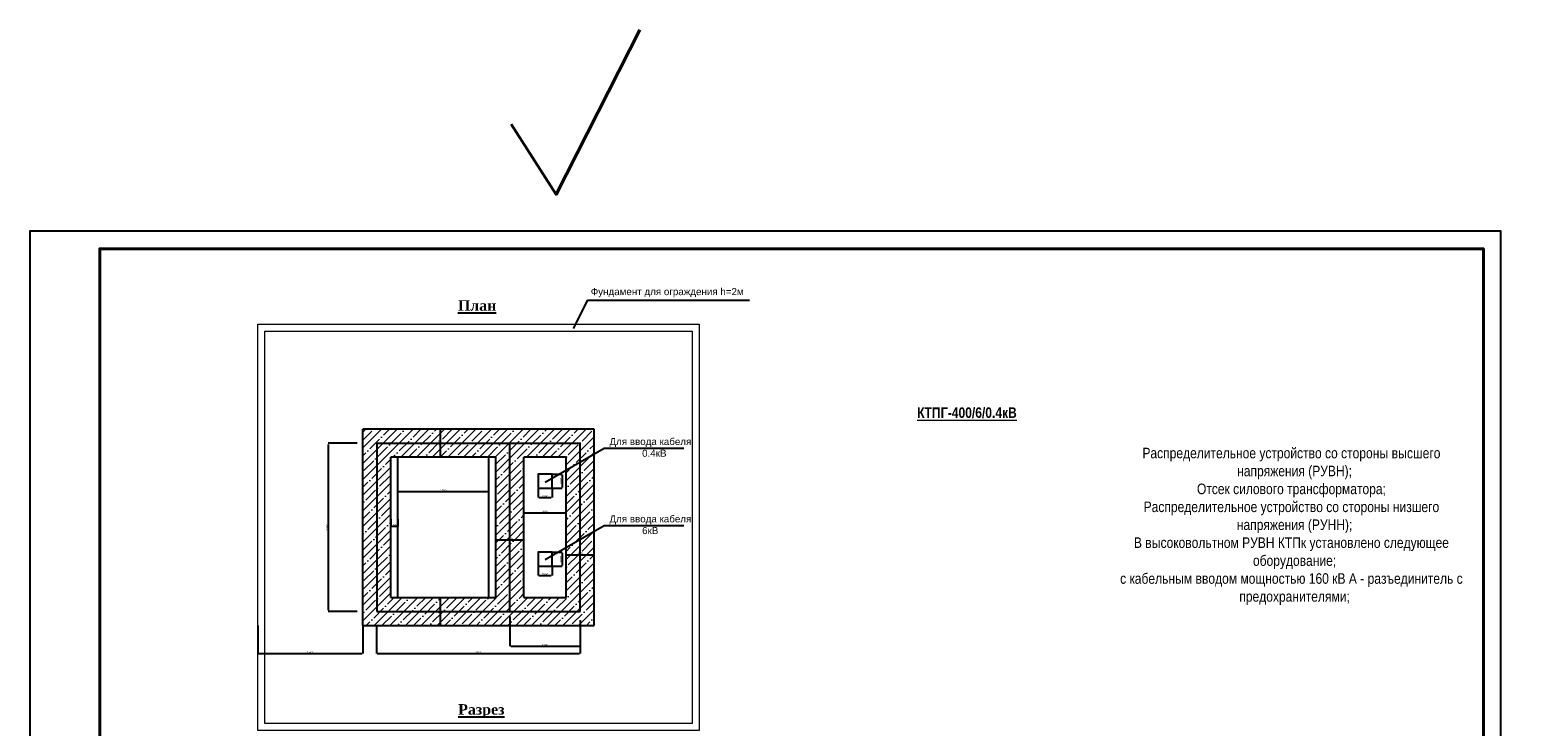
# Model space of a CAD drawing. Header units: millimetres. Extents: x -1128748 to 3035412, y -2195448 to -435774.
# Tile 157 of 159: x 2004658 to 2217126, y -1626699 to -1527331. Entities that reach past the tile are written whole.
import ezdxf

# ---------------------------------------------------------------- set-up
doc = ezdxf.new("R2010")
doc.units = ezdxf.units.MM
doc.layers.add('ВВГ 3х2.5', color=5, linetype='Continuous', lineweight=40)
doc.layers.add('Основная надпись', color=7, linetype='Continuous', lineweight=30)
doc.layers.add('надпис', color=7, linetype='Continuous')
doc.styles.add('GOST Common_7', font='GOST_Common.ttf', dxfattribs={"width": 0.9, "height": 3.5})
doc.styles.get("Standard").update_dxf_attribs({"font": 'arial.ttf'})
doc.dimstyles.new('Копия ISO-25', dxfattribs={"dimtxt": 200, "dimasz": 200, "dimexe": 1.25, "dimexo": 0.625, "dimtad": 1, "dimtxsty": 'Standard', "dimcen": 2.5, "dimadec": 0, "dimazin": 0, "dimtfac": 1, "dimtmove": 0, "dimatfit": 3, "dimfxl": 1, "dimarcsym": 0})

# ---------------------------------------------------------------- blocks, each defined once
blk = doc.blocks.new('*D1111')
at = {"color": 0, "lineweight": -2, "transparency": 16777216}
for p, q in [((2054167, -1612323), (2054167, -1616306)), ((2083205, -1612323), (2083205, -1616306)), ((2054267, -1616305), (2083105, -1616305))]:
    blk.add_line(p, q, dxfattribs=at)
at = {"color": 0, "lineweight": 40, "transparency": 16777216}
for points in [[(2054267, -1616289), (2054267, -1616322), (2054167, -1616305)], [(2083105, -1616289), (2083105, -1616322), (2083205, -1616305)]]:
    blk.add_solid(points, dxfattribs=at)
at = {"layer": 'Defpoints', "color": 0, "lineweight": 40, "transparency": 16777216}
for p in [(2054167, -1612323), (2083205, -1612323), (2083205, -1616305)]:
    blk.add_point(p, dxfattribs=at)
at = {"color": 0, "transparency": 16777216, "insert": (2068686, -1616151), "char_height": 200, "attachment_point": 5}
blk.add_mtext('{\\H1.5x;2800}', dxfattribs=at)
blk = doc.blocks.new('*D1112')
at = {"color": 0, "lineweight": -2, "transparency": 16777216}
for p, q in [((2051412, -1586323), (2047258, -1586323)), ((2047260, -1586523), (2047260, -1610123)), ((2051412, -1610323), (2047258, -1610323))]:
    blk.add_line(p, q, dxfattribs=at)
at = {"color": 0, "lineweight": 40, "transparency": 16777216}
for points in [[(2047226, -1586523), (2047293, -1586523), (2047260, -1586323)], [(2047226, -1610123), (2047293, -1610123), (2047260, -1610323)]]:
    blk.add_solid(points, dxfattribs=at)
at = {"layer": 'Defpoints', "color": 0, "lineweight": 40, "transparency": 16777216}
for p in [(2051413, -1586323), (2047260, -1610323), (2051413, -1610323)]:
    blk.add_point(p, dxfattribs=at)
at = {"color": 0, "transparency": 16777216, "insert": (2047106, -1598323), "char_height": 200, "width": 259.03, "attachment_point": 5, "rotation": 90}
blk.add_mtext('{\\H1.5x;2200}', dxfattribs=at)
blk = doc.blocks.new('*D1113')
at = {"color": 0, "lineweight": -2, "transparency": 16777216}
for p, q in [((2081205, -1602235), (2081205, -1602234)), ((2081305, -1602235), (2085105, -1602235)), ((2085205, -1602235), (2085205, -1602234))]:
    blk.add_line(p, q, dxfattribs=at)
at = {"color": 0, "lineweight": 40, "transparency": 16777216}
for points in [[(2081305, -1602219), (2081305, -1602252), (2081205, -1602235)], [(2085105, -1602219), (2085105, -1602252), (2085205, -1602235)]]:
    blk.add_solid(points, dxfattribs=at)
at = {"layer": 'Defpoints', "color": 0, "lineweight": 40, "transparency": 16777216}
for p in [(2081205, -1602235), (2085205, -1602235), (2085205, -1602235)]:
    blk.add_point(p, dxfattribs=at)
at = {"color": 0, "transparency": 16777216, "insert": (2083205, -1602082), "char_height": 200, "attachment_point": 5}
blk.add_mtext('{\\H1.5x;400}', dxfattribs=at)
blk = doc.blocks.new('*D1114')
at = {"color": 0, "lineweight": -2, "transparency": 16777216}
for p, q in [((2063285, -1588223), (2063285, -1584423)), ((2063286, -1584323), (2063287, -1584323)), ((2063286, -1588323), (2063287, -1588323))]:
    blk.add_line(p, q, dxfattribs=at)
at = {"color": 0, "lineweight": 40, "transparency": 16777216}
for points in [[(2063269, -1584423), (2063302, -1584423), (2063285, -1584323)], [(2063269, -1588223), (2063302, -1588223), (2063285, -1588323)]]:
    blk.add_solid(points, dxfattribs=at)
at = {"layer": 'Defpoints', "color": 0, "lineweight": 40, "transparency": 16777216}
for p in [(2063285, -1584323), (2063285, -1584323), (2063285, -1588323)]:
    blk.add_point(p, dxfattribs=at)
at = {"color": 0, "transparency": 16777216, "insert": (2063132, -1586323), "char_height": 200, "attachment_point": 5, "rotation": 90}
blk.add_mtext('{\\H1.5x;4000}', dxfattribs=at)
blk = doc.blocks.new('*D1115')
at = {"color": 0, "lineweight": -2, "transparency": 16777216}
for p, q in [((2063286, -1608323), (2063287, -1608323)), ((2063285, -1612223), (2063285, -1608423)), ((2063286, -1612323), (2063287, -1612323))]:
    blk.add_line(p, q, dxfattribs=at)
at = {"color": 0, "lineweight": 40, "transparency": 16777216}
for points in [[(2063269, -1608423), (2063302, -1608423), (2063285, -1608323)], [(2063269, -1612223), (2063302, -1612223), (2063285, -1612323)]]:
    blk.add_solid(points, dxfattribs=at)
at = {"layer": 'Defpoints', "color": 0, "lineweight": 40, "transparency": 16777216}
for p in [(2063285, -1608323), (2063285, -1608323), (2063285, -1612323)]:
    blk.add_point(p, dxfattribs=at)
at = {"color": 0, "transparency": 16777216, "insert": (2063132, -1610323), "char_height": 200, "attachment_point": 5, "rotation": 90}
blk.add_mtext('{\\H1.5x;400}', dxfattribs=at)
blk = doc.blocks.new('*D1116')
at = {"color": 0, "lineweight": -2, "transparency": 16777216}
for p, q in [((2071205, -1600095), (2071205, -1600094)), ((2071305, -1600095), (2075105, -1600095)), ((2075205, -1600095), (2075205, -1600094))]:
    blk.add_line(p, q, dxfattribs=at)
at = {"color": 0, "lineweight": 40, "transparency": 16777216}
for points in [[(2071305, -1600078), (2071305, -1600112), (2071205, -1600095)], [(2075105, -1600078), (2075105, -1600112), (2075205, -1600095)]]:
    blk.add_solid(points, dxfattribs=at)
at = {"layer": 'Defpoints', "color": 0, "lineweight": 40, "transparency": 16777216}
for p in [(2071205, -1600095), (2075205, -1600095), (2075205, -1600095)]:
    blk.add_point(p, dxfattribs=at)
at = {"color": 0, "transparency": 16777216, "insert": (2073205, -1599941), "char_height": 200, "attachment_point": 5}
blk.add_mtext('{\\H1.5x;400}', dxfattribs=at)
blk = doc.blocks.new('*D1117')
at = {"color": 0, "lineweight": -2, "transparency": 16777216}
for p, q in [((2056205, -1597146), (2056205, -1598197)), ((2057205, -1597146), (2057205, -1598197)), ((2057105, -1598195), (2056305, -1598195))]:
    blk.add_line(p, q, dxfattribs=at)
at = {"color": 0, "lineweight": 40, "transparency": 16777216}
for points in [[(2056305, -1598179), (2056305, -1598212), (2056205, -1598195)], [(2057105, -1598179), (2057105, -1598212), (2057205, -1598195)]]:
    blk.add_solid(points, dxfattribs=at)
at = {"layer": 'Defpoints', "color": 0, "lineweight": 40, "transparency": 16777216}
for p in [(2056205, -1597145), (2057205, -1597145), (2056205, -1598195)]:
    blk.add_point(p, dxfattribs=at)
at = {"color": 0, "transparency": 16777216, "insert": (2056705, -1598042), "char_height": 200, "attachment_point": 5}
blk.add_mtext('{\\H1.5x;1000}', dxfattribs=at)
blk = doc.blocks.new('*D1121')
at = {"color": 0, "lineweight": -2, "transparency": 16777216}
for p, q in [((2073205, -1611028), (2073205, -1615265)), ((2083205, -1611557), (2083205, -1615265)), ((2073305, -1615263), (2083105, -1615263))]:
    blk.add_line(p, q, dxfattribs=at)
at = {"color": 0, "lineweight": 40, "transparency": 16777216}
for points in [[(2073305, -1615247), (2073305, -1615280), (2073205, -1615263)], [(2083105, -1615247), (2083105, -1615280), (2083205, -1615263)]]:
    blk.add_solid(points, dxfattribs=at)
at = {"layer": 'Defpoints', "color": 0, "lineweight": 40, "transparency": 16777216}
for p in [(2073205, -1611027), (2083205, -1611557), (2083205, -1615263)]:
    blk.add_point(p, dxfattribs=at)
at = {"color": 0, "transparency": 16777216, "insert": (2078205, -1615110), "char_height": 200, "attachment_point": 5}
blk.add_mtext('{\\H1.5x;1000}', dxfattribs=at)
blk = doc.blocks.new('*D1123')
at = {"color": 0, "lineweight": -2, "transparency": 16777216}
for p, q in [((2075205, -1596270), (2075205, -1596270)), ((2075305, -1596271), (2081105, -1596271)), ((2081205, -1596270), (2081205, -1596270))]:
    blk.add_line(p, q, dxfattribs=at)
at = {"color": 0, "lineweight": 40, "transparency": 16777216}
for points in [[(2075305, -1596254), (2075305, -1596288), (2075205, -1596271)], [(2081105, -1596254), (2081105, -1596288), (2081205, -1596271)]]:
    blk.add_solid(points, dxfattribs=at)
at = {"layer": 'Defpoints', "color": 0, "lineweight": 40, "transparency": 16777216}
for p in [(2075205, -1596271), (2081205, -1596271), (2081205, -1596271)]:
    blk.add_point(p, dxfattribs=at)
at = {"color": 0, "transparency": 16777216, "insert": (2078205, -1596117), "char_height": 200, "attachment_point": 5}
blk.add_mtext('{\\H1.5x;800}', dxfattribs=at)
blk = doc.blocks.new('*D1124')
at = {"color": 0, "lineweight": -2, "transparency": 16777216}
for p, q in [((2057205, -1593226), (2057205, -1593225)), ((2057305, -1593226), (2070105, -1593226)), ((2070205, -1593226), (2070205, -1593225))]:
    blk.add_line(p, q, dxfattribs=at)
at = {"color": 0, "lineweight": 40, "transparency": 16777216}
for points in [[(2057305, -1593210), (2057305, -1593243), (2057205, -1593226)], [(2070105, -1593210), (2070105, -1593243), (2070205, -1593226)]]:
    blk.add_solid(points, dxfattribs=at)
at = {"layer": 'Defpoints', "color": 0, "lineweight": 40, "transparency": 16777216}
for p in [(2057205, -1593226), (2070205, -1593226), (2070205, -1593226)]:
    blk.add_point(p, dxfattribs=at)
at = {"color": 0, "transparency": 16777216, "insert": (2063705, -1593073), "char_height": 200, "attachment_point": 5}
blk.add_mtext('{\\H1.5x;1000}', dxfattribs=at)
blk = doc.blocks.new('*D1125')
at = {"color": 0, "lineweight": -2, "transparency": 16777216}
for p, q in [((2079200, -1601866), (2080664, -1601866)), ((2080663, -1601966), (2080663, -1603766)), ((2079200, -1603866), (2080664, -1603866))]:
    blk.add_line(p, q, dxfattribs=at)
at = {"color": 0, "lineweight": 40, "transparency": 16777216}
for points in [[(2080646, -1601966), (2080680, -1601966), (2080663, -1601866)], [(2080646, -1603766), (2080680, -1603766), (2080663, -1603866)]]:
    blk.add_solid(points, dxfattribs=at)
at = {"layer": 'Defpoints', "color": 0, "lineweight": 40, "transparency": 16777216}
for p in [(2079199, -1601866), (2079199, -1603866), (2080663, -1603866)]:
    blk.add_point(p, dxfattribs=at)
at = {"color": 0, "transparency": 16777216, "insert": (2080509, -1602866), "char_height": 200, "attachment_point": 5, "rotation": 90}
blk.add_mtext('{\\H1.5x;2000}', dxfattribs=at)
blk = doc.blocks.new('*D1132')
at = {"color": 0, "lineweight": -2, "transparency": 16777216}
for p, q in [((2077205, -1603867), (2077205, -1605199)), ((2079205, -1603867), (2079205, -1605199)), ((2077305, -1605198), (2079105, -1605198))]:
    blk.add_line(p, q, dxfattribs=at)
at = {"color": 0, "lineweight": 40, "transparency": 16777216}
for points in [[(2077305, -1605181), (2077305, -1605214), (2077205, -1605198)], [(2079105, -1605181), (2079105, -1605214), (2079205, -1605198)]]:
    blk.add_solid(points, dxfattribs=at)
at = {"layer": 'Defpoints', "color": 0, "lineweight": 40, "transparency": 16777216}
for p in [(2077205, -1603866), (2079205, -1603866), (2079205, -1605198)]:
    blk.add_point(p, dxfattribs=at)
at = {"color": 0, "transparency": 16777216, "insert": (2078205, -1605044), "char_height": 200, "attachment_point": 5}
blk.add_mtext('{\\H1.5x;2000}', dxfattribs=at)
blk = doc.blocks.new('*D1126')
at = {"color": 0, "lineweight": -2, "transparency": 16777216}
for p, q in [((2079200, -1590717), (2080664, -1590717)), ((2080663, -1590817), (2080663, -1592617)), ((2079200, -1592717), (2080664, -1592717))]:
    blk.add_line(p, q, dxfattribs=at)
at = {"color": 0, "lineweight": 40, "transparency": 16777216}
for points in [[(2080646, -1590817), (2080680, -1590817), (2080663, -1590717)], [(2080646, -1592617), (2080680, -1592617), (2080663, -1592717)]]:
    blk.add_solid(points, dxfattribs=at)
at = {"layer": 'Defpoints', "color": 0, "lineweight": 40, "transparency": 16777216}
for p in [(2079199, -1590717), (2079199, -1592717), (2080663, -1592717)]:
    blk.add_point(p, dxfattribs=at)
at = {"color": 0, "transparency": 16777216, "insert": (2080509, -1591717), "char_height": 200, "attachment_point": 5, "rotation": 90}
blk.add_mtext('{\\H1.5x;2000}', dxfattribs=at)
blk = doc.blocks.new('*D1133')
at = {"color": 0, "lineweight": -2, "transparency": 16777216}
for p, q in [((2077205, -1592718), (2077205, -1594050)), ((2079205, -1592718), (2079205, -1594050)), ((2077305, -1594048), (2079105, -1594048))]:
    blk.add_line(p, q, dxfattribs=at)
at = {"color": 0, "lineweight": 40, "transparency": 16777216}
for points in [[(2077305, -1594032), (2077305, -1594065), (2077205, -1594048)], [(2079105, -1594032), (2079105, -1594065), (2079205, -1594048)]]:
    blk.add_solid(points, dxfattribs=at)
at = {"layer": 'Defpoints', "color": 0, "lineweight": 40, "transparency": 16777216}
for p in [(2077205, -1592717), (2079205, -1592717), (2079205, -1594048)]:
    blk.add_point(p, dxfattribs=at)
at = {"color": 0, "transparency": 16777216, "insert": (2078205, -1593895), "char_height": 200, "attachment_point": 5}
blk.add_mtext('{\\H1.5x;2000}', dxfattribs=at)
blk = doc.blocks.new('*D1127')
at = {"color": 0, "lineweight": -2, "transparency": 16777216}
for p, q in [((2037205, -1612323), (2037205, -1616306)), ((2052205, -1612323), (2052205, -1616306)), ((2037305, -1616305), (2052105, -1616305))]:
    blk.add_line(p, q, dxfattribs=at)
at = {"color": 0, "lineweight": 40, "transparency": 16777216}
for points in [[(2037305, -1616289), (2037305, -1616322), (2037205, -1616305)], [(2052105, -1616289), (2052105, -1616322), (2052205, -1616305)]]:
    blk.add_solid(points, dxfattribs=at)
at = {"layer": 'Defpoints', "color": 0, "lineweight": 40, "transparency": 16777216}
for p in [(2037205, -1612323), (2052205, -1612323), (2052205, -1616305)]:
    blk.add_point(p, dxfattribs=at)
at = {"color": 0, "transparency": 16777216, "insert": (2044705, -1616151), "char_height": 200, "attachment_point": 5}
blk.add_mtext('{\\H1.5x;1500}', dxfattribs=at)

msp = doc.modelspace()

# ---------------------------------------------------------------- hatches: boundary and pattern name
at = {"lineweight": 18}
h = msp.add_hatch(dxfattribs=at)
h.set_pattern_fill('ANSI35', color=252, scale=250)
h.set_pattern_definition([(45, (-65169922.7, -17417356.9), (-1122.532015, 1122.532015), []), (45, (-65168800.2, -17417356.9), (-1122.532015, 1122.532015), [1984.375, -396.875, 0, -396.875])])
h.paths.add_polyline_path([(2075205.396, -1588322.719), (2081205.396, -1588322.719), (2081205.396, -1608322.719), (2075205.396, -1608322.719)], flags=16)
h.paths.add_polyline_path([(2071205.396, -1588322.719), (2071205.396, -1608322.719), (2056205.396, -1608322.719), (2056205.396, -1588322.719)], flags=16)
h.paths.add_polyline_path([(2052205.396, -1584322.719), (2052205.396, -1612322.719), (2085205.396, -1612322.719), (2085205.396, -1584322.719)])

# ---------------------------------------------------------------- linework, layer by layer
at = {"color": 0}
for p, q in [((2084290.169, -1565886.604), (2082211.83, -1569948.269)), ((2084290.169, -1565886.604), (2107387.576, -1565886.604)), ((2052205.396, -1612322.719), (2052205.396, -1584322.719)), ((2085205.396, -1584322.719), (2052205.396, -1584322.719)), ((2081205.396, -1584322.719), (2075205.396, -1584322.719)), ((2085205.396, -1612322.719), (2085205.396, -1584322.719)), ((2078236.015, -1591871.91), (2086651.193, -1587039.865)), ((2086651.193, -1587039.865), (2098035.594, -1587039.865)), ((2056205.396, -1608322.719), (2056205.396, -1588322.719)), ((2071205.396, -1588322.719), (2056205.396, -1588322.719)), ((2057205.396, -1608322.719), (2057205.396, -1588322.719)), ((2070205.396, -1608322.719), (2070205.396, -1588322.719)), ((2071205.396, -1608322.719), (2071205.396, -1588322.719)), ((2075205.396, -1608322.719), (2075205.396, -1588322.719)), ((2081205.396, -1588322.719), (2075205.396, -1588322.719)), ((2081205.396, -1608322.719), (2081205.396, -1588322.719)), ((2078236.015, -1602906.005), (2086651.193, -1598073.96)), ((2086651.193, -1598073.96), (2098035.594, -1598073.96)), ((2056205.396, -1608322.719), (2071205.396, -1608322.719)), ((2075205.396, -1608322.719), (2081205.396, -1608322.719)), ((2052205.396, -1612322.719), (2085205.396, -1612322.719))]:
    msp.add_line(p, q, dxfattribs=at)
at = {"color": 1}
for p, q in [((2054205.396, -1586322.719), (2083205.396, -1586322.719)), ((2054205.396, -1586322.719), (2054205.396, -1610322.719)), ((2073205.396, -1610322.719), (2073205.396, -1586322.719)), ((2083205.396, -1610322.719), (2083205.396, -1586322.719)), ((2054205.396, -1610322.719), (2083205.396, -1610322.719))]:
    msp.add_line(p, q, dxfattribs=at)
at = {"color": 217, "linetype": 'Continuous', "lineweight": 25, "ltscale": 100, "true_color": 0x93278f}
msp.add_lwpolyline([(2004658.47, -1704575.821), (2214658.47, -1704575.821), (2214658.47, -1556075.821), (2004658.47, -1556075.821)], close=True, dxfattribs=at)
at = {"color": 251, "lineweight": 20, "true_color": 0x636466}
for points in [[(2037205.396, -1569322.719), (2100205.396, -1569322.719), (2100205.396, -1627322.719), (2037205.396, -1627322.719)], [(2038205.396, -1570322.719), (2099205.396, -1570322.719), (2099205.396, -1626322.719), (2038205.396, -1626322.719)]]:
    msp.add_lwpolyline(points, close=True, dxfattribs=at)
at = {"color": 0}
for points in [[(2077205.396, -1592716.902), (2079205.396, -1592716.902), (2079205.396, -1590716.902), (2077205.396, -1590716.902)], [(2077205.396, -1603866.248), (2079205.396, -1603866.248), (2079205.396, -1601866.248), (2077205.396, -1601866.248)]]:
    msp.add_lwpolyline(points, close=True, dxfattribs=at)
at = {"layer": 'ВВГ 3х2.5', "color": 5, "lineweight": 40, "ltscale": 100}
msp.add_lwpolyline([(2073396.176, -1540785.564), (2079774.352, -1550819.481), (2091763.9, -1527330.621)], dxfattribs=at)
at = {"layer": 'надпис', "color": 0, "lineweight": 40}
msp.add_lwpolyline([(2014658.47, -1702075.821), (2212158.47, -1702075.821), (2212158.47, -1558575.821), (2014658.47, -1558575.821)], close=True, dxfattribs=at)

# ---------------------------------------------------------------- texts
at = {"color": 0, "char_height": 1000, "attachment_point": 1}
for s, width, insert in [('Фундамент для ограждения h=2м', 23369.47441, (2084738.337, -1564191.4)), ('Для ввода кабеля\\P            0.4кВ', 12989.03108, (2087406.359, -1585583.272)), ('Для ввода кабеля\\P            6кВ', 12989.03108, (2087406.359, -1596617.367))]:
    msp.add_mtext_dynamic_manual_height_columns(s, width=width, gutter_width=62.5, heights=[0], dxfattribs=dict(at, insert=insert))
at = {"insert": (2065776.034, -1565911.787), "char_height": 1500, "width": 6084.01523, "attachment_point": 1}
msp.add_mtext('{\\fTimes New Roman|b1|i0|c204|p18;\\LПлан}', dxfattribs=at)
at = {"color": 0, "lineweight": 30, "insert": (1400906.68, -1588952.432), "char_height": 1290.88584, "width": 10609.20035, "attachment_point": 1}
msp.add_mtext('\\pi552.47332;ПКТ\\P\\pi509.69336;100А', dxfattribs=at)
at = {"color": 0, "insert": (2065813.012, -1623550.332), "char_height": 1500, "width": 6084.01523, "attachment_point": 1}
msp.add_mtext('{\\fTimes New Roman|b1|i0|c204|p18;\\LРазрез}', dxfattribs=at)
at = {"layer": 'Основная надпись', "lineweight": 9, "char_height": 1500, "attachment_point": 5, "line_spacing_factor": 1.022766, "style": 'GOST Common_7'}
for s, insert, width in [('\\pi-900,l900,t900;{\\fArial Narrow|b0|i0|c204|p34;\\W1;Распределительное устройство со стороны высшего напряжения (РУВН);\\PОтсек силового трансформатора;\\PРаспределительное устройство со стороны низшего напряжения (РУНН);\\PВ высоковольтном РУВН КТПк установлено следующее оборудование;\\Pс кабельным вводом мощностью 160 кВ А - разъединитель с предохранителями;}', (2184750.581, -1598177.639), 51576.22421), ('\\pi-900,l900,t900;{\\fArial Narrow|b1|i0|c204|p34;\\W1;\\LКТПГ-400/6/0.4кВ}', (2138437.708, -1581980.995), 14064.4543)]:
    msp.add_mtext(s, dxfattribs=dict(at, insert=insert, width=width))

# ---------------------------------------------------------------- dimensions: what is measured, and where the dimension line sits
at = {"color": 6}
for base, p1, p2, text, picture, middle in [((2063285.396, -1584322.719), (2063285.396, -1588322.719), (2063285.396, -1584322.719), '{\\H1.5x;<>}', '*D1114', (2063131.599, -1586322.719)), ((2080663.076, -1592716.902), (2079199.146, -1590716.902), (2079199.146, -1592716.902), '{\\H1.5x;<>}', '*D1126', (2080509.279, -1591716.902)), ((2080663.076, -1603866.248), (2079199.146, -1601866.248), (2079199.146, -1603866.248), '{\\H1.5x;<>}', '*D1125', (2080509.279, -1602866.248)), ((2063285.396, -1608322.719), (2063285.396, -1612322.719), (2063285.396, -1608322.719), '{\\H1.5x;400}', '*D1115', (2063131.599, -1610322.719))]:
    dim = msp.add_linear_dim(base=base, p1=p1, p2=p2, angle=90, text=text, dimstyle='Копия ISO-25', override={"dimasz": 100}, dxfattribs=at)
    dim.commit()
    dim.dimension.update_dxf_attribs({"geometry": picture, "text_midpoint": middle})
dim = msp.add_linear_dim(base=(2047259.53, -1610322.719), p1=(2051412.989, -1586322.719), p2=(2051412.989, -1610322.719), angle=90, text='{\\H1.5x;2200}', dimstyle='Копия ISO-25', dxfattribs=at)
dim.commit()
dim.dimension.update_dxf_attribs({"geometry": '*D1112', "text_midpoint": (2047105.733, -1598322.719)})
dim = msp.add_linear_dim(base=(2070205.396, -1593226.386), p1=(2057205.396, -1593226.386), p2=(2070205.396, -1593226.386), text='{\\H1.5x;1000}', dimstyle='Копия ISO-25', override={"dimasz": 100}, dxfattribs=at)
dim.commit()
dim.dimension.update_dxf_attribs({"geometry": '*D1124', "text_midpoint": (2063705.396, -1593226.386), "dimtype": 160})
for base, p1, p2, text, picture, middle in [((2079205.396, -1594048.456), (2077205.396, -1592716.902), (2079205.396, -1592716.902), '{\\H1.5x;<>}', '*D1133', (2078205.396, -1593894.659)), ((2056205.396, -1598195.328), (2057205.396, -1597145.38), (2056205.396, -1597145.38), '{\\H1.5x;<>}', '*D1117', (2056705.396, -1598041.531)), ((2081205.396, -1596271.024), (2075205.396, -1596271.024), (2081205.396, -1596271.024), '{\\H1.5x;800}', '*D1123', (2078205.396, -1596117.227)), ((2075205.396, -1600095.134), (2071205.396, -1600095.134), (2075205.396, -1600095.134), '{\\H1.5x;400}', '*D1116', (2073205.396, -1599941.337)), ((2085205.396, -1602235.487), (2081205.396, -1602235.487), (2085205.396, -1602235.487), '{\\H1.5x;400}', '*D1113', (2083205.396, -1602081.69)), ((2079205.396, -1605197.802), (2077205.396, -1603866.248), (2079205.396, -1603866.248), '{\\H1.5x;<>}', '*D1132', (2078205.396, -1605044.005)), ((2052205.396, -1616305.207), (2037205.396, -1612322.719), (2052205.396, -1612322.719), '{\\H1.5x;1500}', '*D1127', (2044705.396, -1616151.41)), ((2083205.396, -1616305.207), (2054167.271, -1612322.719), (2083205.396, -1612322.719), '{\\H1.5x;2800}', '*D1111', (2068686.333, -1616151.41)), ((2083205.396, -1615263.302), (2073205.396, -1611027.319), (2083205.396, -1611556.855), '{\\H1.5x;1000}', '*D1121', (2078205.396, -1615109.505))]:
    dim = msp.add_linear_dim(base=base, p1=p1, p2=p2, text=text, dimstyle='Копия ISO-25', override={"dimasz": 100}, dxfattribs=at)
    dim.commit()
    dim.dimension.update_dxf_attribs({"geometry": picture, "text_midpoint": middle})

doc.saveas('drawing.dxf')
